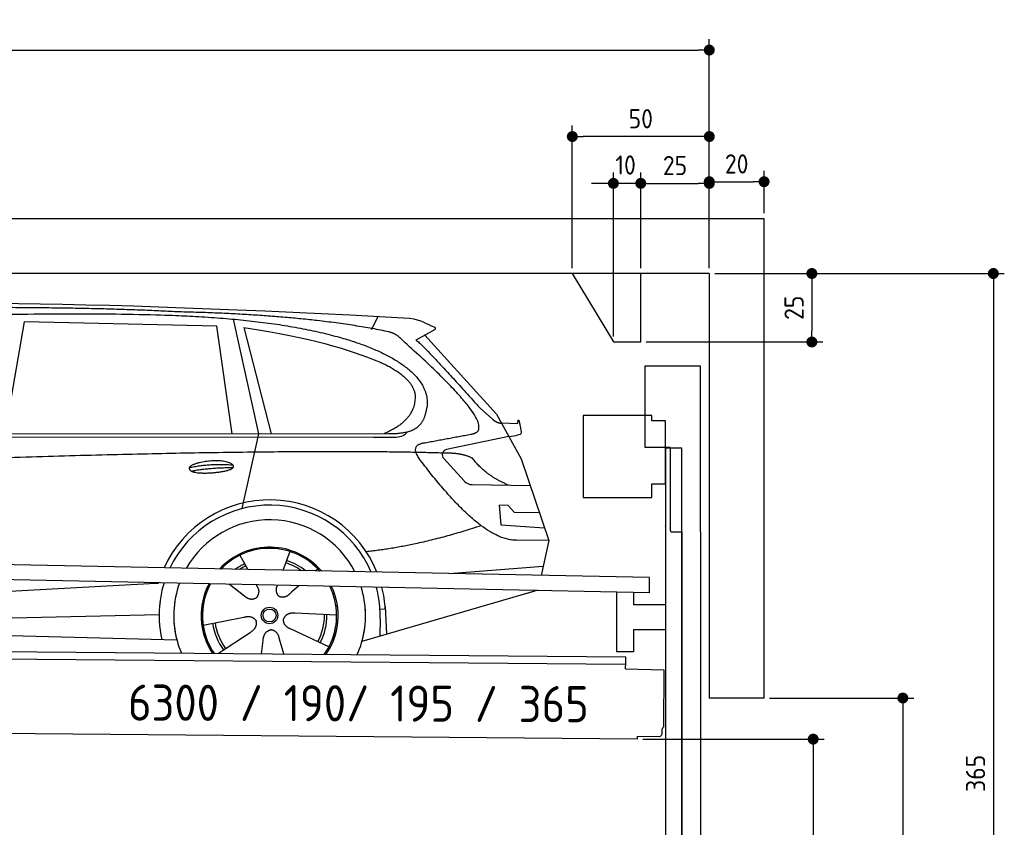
# Model space of a CAD drawing. Header units: millimetres. Extents: x -411 to 6777, y 0 to 6677.
# Tile 6 of 6: x 3183 to 6777, y 3728 to 6677. Entities that reach past the tile are written whole.
import ezdxf

# ---------------------------------------------------------------- set-up
doc = ezdxf.new("R2010")
doc.units = ezdxf.units.MM
doc.layers.add('4', color=3, linetype='Continuous')
for name, color, linetype, lineweight in [('car', 10, 'Continuous', 25), ('Freiraum', 7, 'Continuous', 25), ('Gebäude', 7, 'Continuous', 25), ('Logo', 7, 'Continuous', 25), ('Plattform', 7, 'Continuous', 25), ('Ständer vorne', 7, 'Continuous', 25), ('Tor', 200, 'Continuous', 25)]:
    doc.layers.add(name, color=color, linetype=linetype, lineweight=lineweight)
doc.styles.get("Standard").update_dxf_attribs({"font": 'ISOCP.SHX'})
doc.dimstyles.new('GEN-ISO', dxfattribs={"dimscale": 20, "dimtxt": 3.5, "dimasz": 2, "dimexe": 2, "dimexo": 1, "dimgap": 1.5, "dimtad": 1, "dimdec": 1, "dimlfac": 0.1, "dimdsep": 46, "dimtxsty": 'STANDARD', "dimblk": 'PUNKT', "dimcen": 2, "dimclrd": 256, "dimclre": 256, "dimclrt": 2, "dimadec": 0, "dimazin": 0, "dimtp": 0.1, "dimtm": 0.1, "dimtfac": 0.71, "dimtdec": 1, "dimtmove": 2, "dimatfit": 3, "dimldrblk": 'PUNKT', "dimfxl": 2, "dimtolj": 1, "dimarcsym": 0})

# ---------------------------------------------------------------- blocks, each defined once
blk = doc.blocks.new('PUNKT')
at = {"layer": '4', "color": 0, "linetype": 'ByBlock'}
blk.add_line((-0.5, 0), (-1, 0), dxfattribs=at)
at = {"layer": '4', "color": 0, "linetype": 'ByBlock', "const_width": 0.5}
blk.add_lwpolyline([(-0.25, 0, 1), (0.25, 0, 1)], format="xyb", close=True, dxfattribs=at)
blk = doc.blocks.new('*D239')
at = {"layer": '4', "lineweight": -2, "transparency": 16777216}
for p, q in [((5720, 5750), (6776.9, 5750)), ((6736.9, 5710), (6736.9, 2140)), ((6295.4, 2100), (6776.9, 2100))]:
    blk.add_line(p, q, dxfattribs=at)
at = {"layer": 'Defpoints', "color": 0, "transparency": 16777216}
for p in [(5700, 5750), (6275.4, 2100), (6736.9, 2100)]:
    blk.add_point(p, dxfattribs=at)
at = {"layer": '4', "lineweight": -2, "transparency": 16777216, "xscale": 40, "yscale": 40, "zscale": 40}
for p, rotation in [((6736.9, 5750), 90), ((6736.9, 2100), 270)]:
    blk.add_blockref('PUNKT', p, dxfattribs=dict(at, rotation=rotation))
at = {"layer": '4', "color": 2, "transparency": 16777216, "insert": (6671.9, 3925), "char_height": 70, "attachment_point": 5, "rotation": 90}
blk.add_mtext('365', dxfattribs=at)
blk = doc.blocks.new('*D241')
at = {"layer": '4', "lineweight": -2, "transparency": 16777216}
for p, q in [((5920, 4200), (6446.5, 4200)), ((6406.5, 4160), (6406.5, 2140)), ((6295.4, 2100), (6446.5, 2100))]:
    blk.add_line(p, q, dxfattribs=at)
at = {"layer": 'Defpoints', "color": 0, "transparency": 16777216}
for p in [(5900, 4200), (6275.4, 2100), (6406.5, 2100)]:
    blk.add_point(p, dxfattribs=at)
at = {"layer": '4', "lineweight": -2, "transparency": 16777216, "xscale": 40, "yscale": 40, "zscale": 40}
for p, rotation in [((6406.5, 4200), 90), ((6406.5, 2100), 270)]:
    blk.add_blockref('PUNKT', p, dxfattribs=dict(at, rotation=rotation))
at = {"layer": '4', "color": 2, "transparency": 16777216, "insert": (6341.5, 3150), "char_height": 70, "attachment_point": 5, "rotation": 90}
blk.add_mtext('H2', dxfattribs=at)
blk = doc.blocks.new('*D242')
at = {"layer": '4', "lineweight": -2, "transparency": 16777216}
for p, q in [((200, 5770), (200, 6605.8)), ((5700, 5770), (5700, 6605.8)), ((240, 6565.8), (5660, 6565.8))]:
    blk.add_line(p, q, dxfattribs=at)
at = {"layer": 'Defpoints', "color": 0, "transparency": 16777216}
for p in [(5700, 6565.8), (200, 5750), (5700, 5750)]:
    blk.add_point(p, dxfattribs=at)
at = {"layer": '4', "lineweight": -2, "transparency": 16777216, "xscale": 40, "yscale": 40, "zscale": 40, "rotation": 180}
blk.add_blockref('PUNKT', (200, 6565.8), dxfattribs=at)
at = {"layer": '4', "lineweight": -2, "transparency": 16777216, "xscale": 40, "yscale": 40, "zscale": 40}
blk.add_blockref('PUNKT', (5700, 6565.8), dxfattribs=at)
at = {"layer": '4', "color": 2, "transparency": 16777216, "insert": (2950, 6630.8), "char_height": 70, "attachment_point": 5}
blk.add_mtext('550', dxfattribs=at)
blk = doc.blocks.new('*D243')
at = {"layer": '4', "lineweight": -2, "transparency": 16777216}
for p, q in [((5457.5, 4050), (6119.3, 4050)), ((6079.3, 4010), (6079.3, 2140)), ((6099.3, 2100), (6119.3, 2100))]:
    blk.add_line(p, q, dxfattribs=at)
at = {"layer": 'Defpoints', "color": 0, "transparency": 16777216}
for p in [(5437.5, 4050), (6079.3, 2100), (6079.3, 2100)]:
    blk.add_point(p, dxfattribs=at)
at = {"layer": '4', "lineweight": -2, "transparency": 16777216, "xscale": 40, "yscale": 40, "zscale": 40}
for p, rotation in [((6079.3, 4050), 90), ((6079.3, 2100), 270)]:
    blk.add_blockref('PUNKT', p, dxfattribs=dict(at, rotation=rotation))
at = {"layer": '4', "color": 2, "transparency": 16777216, "insert": (6004.7, 3009.2), "char_height": 70, "attachment_point": 5, "rotation": 90}
blk.add_mtext('195', dxfattribs=at)
blk = doc.blocks.new('*D244')
at = {"layer": '4', "lineweight": -2, "transparency": 16777216}
for p, q in [((5450, 5921.3), (5450, 6119.1)), ((5700, 5920.9), (5700, 6119.1)), ((5490, 6079.1), (5660, 6079.1))]:
    blk.add_line(p, q, dxfattribs=at)
at = {"layer": 'Defpoints', "color": 0, "transparency": 16777216}
for p in [(5700, 6079.1), (5450, 5901.3), (5700, 5900.9)]:
    blk.add_point(p, dxfattribs=at)
at = {"layer": '4', "lineweight": -2, "transparency": 16777216, "xscale": 40, "yscale": 40, "zscale": 40, "rotation": 180}
blk.add_blockref('PUNKT', (5450, 6079.1), dxfattribs=at)
at = {"layer": '4', "lineweight": -2, "transparency": 16777216, "xscale": 40, "yscale": 40, "zscale": 40}
blk.add_blockref('PUNKT', (5700, 6079.1), dxfattribs=at)
at = {"layer": '4', "color": 2, "transparency": 16777216, "insert": (5575, 6144.2), "char_height": 70, "attachment_point": 5}
blk.add_mtext('25', dxfattribs=at)
blk = doc.blocks.new('*D245')
at = {"layer": '4', "lineweight": -2, "transparency": 16777216}
for p, q in [((5200, 5770), (5200, 6290.1)), ((5700, 5770), (5700, 6290.1)), ((5660, 6250.1), (5240, 6250.1))]:
    blk.add_line(p, q, dxfattribs=at)
at = {"layer": 'Defpoints', "color": 0, "transparency": 16777216}
for p in [(5200, 6250.1), (5200, 5750), (5700, 5750)]:
    blk.add_point(p, dxfattribs=at)
at = {"layer": '4', "lineweight": -2, "transparency": 16777216, "xscale": 40, "yscale": 40, "zscale": 40, "rotation": 180}
blk.add_blockref('PUNKT', (5200, 6250.1), dxfattribs=at)
at = {"layer": '4', "lineweight": -2, "transparency": 16777216, "xscale": 40, "yscale": 40, "zscale": 40}
blk.add_blockref('PUNKT', (5700, 6250.1), dxfattribs=at)
at = {"layer": '4', "color": 2, "transparency": 16777216, "insert": (5450, 6315.1), "char_height": 70, "attachment_point": 5}
blk.add_mtext('50', dxfattribs=at)
blk = doc.blocks.new('*D246')
at = {"layer": '4', "lineweight": -2, "transparency": 16777216}
for p, q in [((5720, 5750), (6114.4, 5750)), ((6074.4, 5710), (6074.4, 5540)), ((5470, 5500), (6114.4, 5500))]:
    blk.add_line(p, q, dxfattribs=at)
at = {"layer": 'Defpoints', "color": 0, "transparency": 16777216}
for p in [(5700, 5750), (5450, 5500), (6074.4, 5500)]:
    blk.add_point(p, dxfattribs=at)
at = {"layer": '4', "lineweight": -2, "transparency": 16777216, "xscale": 40, "yscale": 40, "zscale": 40}
for p, rotation in [((6074.4, 5750), 90), ((6074.4, 5500), 270)]:
    blk.add_blockref('PUNKT', p, dxfattribs=dict(at, rotation=rotation))
at = {"layer": '4', "color": 2, "transparency": 16777216, "insert": (6009.4, 5625), "char_height": 70, "attachment_point": 5, "rotation": 90}
blk.add_mtext('25', dxfattribs=at)
blk = doc.blocks.new('*D247')
at = {"layer": '4', "lineweight": -2, "transparency": 16777216}
for p, q in [((5350, 5520), (5350, 6119.1)), ((5450, 5770), (5450, 6119.1)), ((5310, 6079.1), (5270, 6079.1)), ((5450, 6079.1), (5350, 6079.1)), ((5490, 6079.1), (5530, 6079.1))]:
    blk.add_line(p, q, dxfattribs=at)
at = {"layer": 'Defpoints', "color": 0, "transparency": 16777216}
for p in [(5350, 6079.1), (5450, 5750), (5350, 5500)]:
    blk.add_point(p, dxfattribs=at)
at = {"layer": '4', "lineweight": -2, "transparency": 16777216, "xscale": 40, "yscale": 40, "zscale": 40}
blk.add_blockref('PUNKT', (5350, 6079.1), dxfattribs=at)
at = {"layer": '4', "lineweight": -2, "transparency": 16777216, "xscale": 40, "yscale": 40, "zscale": 40, "rotation": 180}
blk.add_blockref('PUNKT', (5450, 6079.1), dxfattribs=at)
at = {"layer": '4', "color": 2, "transparency": 16777216, "insert": (5394.7, 6146.1), "char_height": 70, "attachment_point": 5}
blk.add_mtext('10', dxfattribs=at)
blk = doc.blocks.new('Car')
at = {"layer": 'car'}
for p, q in [((3911.1, 5619.5), (4007.7, 5202.1)), ((4416.4, 5586.7), (4440.2, 5634.2)), ((3082.2, 5193.1), (3149.3, 5602.9)), ((3851, 5593), (3149.3, 5602.9)), ((3910.5, 5201.1), (3851, 5593)), ((3950.6, 5588.8), (4053.7, 5202.5)), ((4647.9, 5588.1), (4577.8, 5548.9)), ((4611.1, 5567.5), (4875.4, 5281.6)), ((4815.1, 5302.7), (4860.7, 5262.8)), ((4875.4, 5281.6), (4966.1, 5119.4)), ((4893.3, 5249.6), (4953.5, 5247.5)), ((1783.5, 5171.7), (4426.7, 5192.7)), ((1830.4, 5181), (4482.2, 5206.7)), ((4007.7, 5202.1), (3949.4, 4927.9)), ((4426.7, 5192.7), (4509.6, 5194.1)), ((4920.8, 5200.5), (4694.4, 5150.6)), ((4920.8, 5200.5), (4948.5, 5204.5)), ((4684, 5117.5), (4759, 5036.3)), ((4966.1, 5119.4), (5070.4, 4821.8)), ((4788.3, 5023.4), (5000, 5022.6)), ((4920.8, 4948.6), (4888.1, 4948.6)), ((4888.1, 4948.6), (4895, 4877.1)), ((4944.5, 4922.7), (4920.8, 4948.6)), ((5035, 4922.7), (4944.5, 4922.7)), ((4895, 4877.1), (5054, 4868.5)), ((5070.4, 4821.8), (4953.5, 4822.2)), ((5070.4, 4821.8), (5043.8, 4693.9)), ((3943.3, 4757.6), (3972.9, 4705.4)), ((4125.5, 4773), (4100.5, 4704)), ((4227.6, 4711.2), (4219.8, 4702.8)), ((4707.8, 4697.5), (5051, 4728.4)), ((3971.5, 4707.8), (3972.9, 4705.4)), ((1745.7, 4531.9), (3614.7, 4651.2)), ((3614.7, 4651.2), (3647.2, 4653.2)), ((3906.6, 4651.6), (3958.2, 4611.5)), ((3906.8, 4651.6), (3967.6, 4604.4)), ((4003.9, 4650.5), (4010, 4639.5)), ((4081, 4649.6), (4077.3, 4639.2)), ((4159.7, 4648.6), (4133, 4624.6)), ((5027.9, 4638.4), (4391.8, 4447)), ((5032.5, 4639.8), (4988.8, 4626.7)), ((4475.8, 4565.1), (4456.5, 4563.9)), ((4475, 4577.2), (4481.6, 4474)), ((1765.6, 4480), (3650.9, 4538.6)), ((3811.4, 4501.6), (3959.7, 4531.8)), ((4298.5, 4542.7), (4147.2, 4547.7)), ((4457.3, 4531.4), (4456.2, 4466.4)), ((1667.1, 4481.7), (3716, 4447)), ((3868.6, 4398.9), (3983, 4476.5)), ((4271.3, 4426.5), (4133.5, 4489.2)), ((4025.6, 4399), (4031.1, 4447.4)), ((4106.4, 4399), (4090.9, 4452.5))]:
    blk.add_line(p, q, dxfattribs=at)
for radius in [30.1, 23.6]:
    blk.add_circle((4053.5, 4538.8), radius, dxfattribs=at)
for centre, radius, start, end in [((4698.7, 5131), 20, 102.4358, 222.7473), ((4788.4, 5063.4), 40, 222.7473, 269.7861), ((4053.9, 4538.2), 422.7, 22.5487, 156.2143), ((4053.9, 4538.2), 403.4, 23.7263, 155.0367), ((4053.9, 4538.2), 350, 27.7494, 151.0136), ((4053.9, 4538.2), 250, 41.078, 137.685), ((4053.9, 4538.2), 250, 41.078, 137.685), ((4053.9, 4538.2), 250, 41.078, 137.685), ((4053.5, 4538.8), 245, 41.9641, 136.7989), ((4053.5, 4538.8), 209.6, 116.262, 127.1225), ((4053.5, 4538.8), 200.6, 116.1152, 123.6695), ((4053.5, 4538.8), 200.6, 55.0934, 73.5463), ((4053.5, 4538.8), 209.6, 51.6404, 73.3995), ((4053.5, 4538.8), 245, 41.9641, 44.7348), ((4053.9, 4538.2), 422.7, 164.0109, 164.2126), ((4053.9, 4538.2), 422.7, 164.0109, 164.2126), ((4053.9, 4538.2), 403.4, 163.2593, 179.9464), ((4053.9, 4538.2), 403.4, 163.2593, 179.9464), ((4053.9, 4538.2), 350, 160.7243, 195.1055), ((4053.9, 4538.2), 350, 160.7243, 195.1055), ((4053.9, 4538.2), 250, 152.8016, 213.8648), ((4053.9, 4538.2), 250, 152.8016, 213.4506), ((4053.9, 4538.2), 250, 152.8016, 213.4506), ((4053.5, 4538.8), 245, 152.3519, 188.7348), ((4053.5, 4538.8), 245, 152.3519, 188.7348), ((4053.9, 4538.2), 250, 326.1848, 25.8498), ((4053.9, 4538.2), 250, 326.1848, 25.8498), ((4053.5, 4538.8), 245, 0.9266, 26.2995), ((4053.9, 4538.2), 350, 344.8945, 17.9271), ((4053.9, 4538.2), 350, 344.8945, 17.9271), ((4053.9, 4538.2), 403.4, 3.6504, 15.3921), ((4053.9, 4538.2), 403.4, 3.6504, 15.3921), ((4053.9, 4538.2), 422.7, 3.6504, 14.6404), ((4053.9, 4538.2), 422.7, 3.6504, 14.6404), ((4053.9, 4538.2), 403.4, 173.0827, 193.1146), ((4053.9, 4538.2), 350, 172.1254, 203.4635), ((4053.9, 4538.2), 250, 169.2195, 213.8648), ((4053.5, 4538.8), 245, 169.1336, 214.8006), ((4053.5, 4538.8), 245, 325.2489, 9.5178), ((4053.9, 4538.2), 250, 326.1848, 9.4319), ((4053.9, 4538.2), 350, 336.586, 6.526), ((4053.9, 4538.2), 403.4, 359.0315, 5.5686), ((4053.9, 4538.2), 422.7, 3.6504, 3.7403), ((4053.5, 4538.8), 200.6, 332.1152, 1.5463), ((4053.5, 4538.8), 209.6, 332.262, 1.3995), ((4053.5, 4538.8), 209.6, 188.262, 217.3995), ((4053.5, 4538.8), 200.6, 188.1152, 217.5463)]:
    blk.add_arc(centre, radius, start, end, dxfattribs=at)
for points, degree in [([(2209.2, 5622.9), (2496.3, 5687.1), (3381.4, 5682), (4553.9, 5629.4)], 3), ([(3703.9, 5644.3), (3355.6, 5660.5), (2739.7, 5650.1)], 2), ([(4479.5, 5578.3), (4178.4, 5638.2), (3703.9, 5644.3)], 2), ([(4553.9, 5629.4), (4600.7, 5620.4), (4609.7, 5612.2), (4647.1, 5596.7)], 3), ([(3950.6, 5588.8), (4205.1, 5552.2), (4318.6, 5517.6), (4451.9, 5466.1)], 3), ([(4529.2, 5548), (4511.1, 5569.7), (4479.5, 5578.3)], 2), ([(4647.9, 5588.1), (4649.6, 5589.7), (4650.2, 5592.8), (4649.7, 5595.6), (4647.1, 5596.7)], 4), ([(4794.1, 5210), (4883.3, 5238.9), (4529.2, 5548)], 2), ([(4577.8, 5548.9), (4585.6, 5553.3), (4815.1, 5302.7)], 2), ([(4451.9, 5466.1), (4566.5, 5415.1), (4577.2, 5350.1)], 2), ([(4577.2, 5350.1), (4582.8, 5255.6), (4465.5, 5206.5)], 2), ([(4482.2, 5206.7), (4532.3, 5207.2), (4605.3, 5212.5), (4613, 5259.4), (4621.2, 5302.6)], 4), ([(4860.7, 5262.8), (4869, 5255.6), (4882.3, 5248), (4891.4, 5248), (4893.3, 5249.6)], 4), ([(4953.5, 5247.5), (4954.7, 5286.4), (4966.1, 5212.2)], 2), ([(4509.6, 5194.1), (4528.9, 5194.9), (4543.6, 5204), (4550.8, 5214.3)], 3), ([(4580.8, 5227.2), (4580.9, 5227.3), (4580.9, 5227.3), (4581, 5227.3)], 3), ([(4966.1, 5212.2), (4966.3, 5208.5), (4960.8, 5206.8), (4948.4, 5204.5)], 3), ([(4701.5, 5137), (3824.8, 5157.4), (1392.8, 5022.9)], 2), ([(4599.9, 5109.2), (4555.6, 5167.5), (4615.5, 5174.7)], 2), ([(4953.5, 4822.2), (4827.8, 4814), (4599.9, 5109.2)], 2), ([(4789.3, 5119.4), (4751.9, 5137.5), (4701.5, 5137)], 2), ([(4920.8, 5022.9), (4835.1, 5058), (4789.3, 5119.4)], 2), ([(3756.1, 5076.2), (3831.5, 5093.1), (3915, 5087.3)], 2), ([(3763.2, 5063.4), (3837.2, 5078), (3915.2, 5077.3)], 2), ([(4821.6, 4873.6), (4596.9, 4796.1), (4404.2, 4774.9)], 2), ([(3958.4, 4611.5), (3981.9, 4589.8), (4005.1, 4603.4)], 2), ([(3959.7, 4531.8), (3990.4, 4540.8), (4005.2, 4518.4)], 2), ([(4147.2, 4547.7), (4115.4, 4551.4), (4104.6, 4526.8)], 2), ([(3983, 4476.5), (4010.9, 4492.2), (4005.2, 4518.4)], 2), ([(4133.5, 4489.2), (4103.4, 4500), (4104.6, 4526.8)], 2), ([(4031.1, 4447.4), (4032.1, 4479.4), (4057.9, 4486.5)], 2), ([(4090.9, 4452.5), (4084.7, 4483.8), (4057.9, 4486.5)], 2)]:
    blk.add_open_spline(points, degree=degree, dxfattribs=at)
for points, degree, knots in [([(2378.9, 5610.7), (2405.5, 5613), (2544.9, 5616.1), (3566.1, 5645.6), (4186.4, 5644.9), (4643.3, 5476.4), (4621.2, 5302.6)], 4, [0.0821318, 0.0821318, 0.0821318, 0.0821318, 0.0821318, 0.258851, 0.508851, 1, 1, 1, 1, 1]), ([(4615.5, 5174.7), (4782.1, 5207.3), (4784.9, 5207.9), (4793.2, 5209.8), (4794.1, 5210)], 1, [0.1611508, 0.1611508, 1, 1.0196119, 1.078724, 1.0847856, 1.0847856]), ([(3763.2, 5063.4), (3739.7, 5079.8), (3785.1, 5095.5), (3867.8, 5115.7), (3960.7, 5082.6), (3898.7, 5058.8), (3789.7, 5051.6), (3768.2, 5060.4), (3763.2, 5063.4)], 5, [0, 0, 0, 0, 0, 0, 0.300106, 0.500106, 0.700106, 1, 1, 1, 1, 1, 1]), ([(4010, 4639.5), (4011.7, 4635.5), (4012.8, 4631.5), (4013.1, 4627.6), (4013.8, 4619), (4011.2, 4610.9), (4005.1, 4603.4)], 3, [0.2167758, 0.2167758, 0.2167758, 0.2167758, 0.4600873, 0.4600873, 0.4600873, 1, 1, 1, 1]), ([(4077.3, 4639.2), (4076.7, 4636.1), (4076.5, 4633.1), (4076.6, 4630.1), (4077, 4627.3), (4077.8, 4621.6), (4079.8, 4616.2), (4083.4, 4611.7), (4088.3, 4608.8)], 4, [0.3191838, 0.3191838, 0.3191838, 0.3191838, 0.3191838, 0.5438253, 0.5438253, 0.5438253, 0.5438253, 1, 1, 1, 1, 1]), ([(4133, 4624.6), (4133, 4624.6), (4133, 4624.6), (4133, 4624.6), (4133, 4624.6), (4124, 4614.8), (4113.4, 4604.7), (4099.2, 4602.2), (4088.3, 4608.8)], 4, [-0.000003, -0.000003, -0.000003, -0.000003, -0.000003, 0, 0, 0, 0, 1, 1, 1, 1, 1])]:
    blk.add_open_spline(points, degree=degree, knots=knots, dxfattribs=at)
blk = doc.blocks.new('*D253')
at = {"layer": '4', "lineweight": -2, "transparency": 16777216}
for p, q in [((5700, 5770), (5700, 6125.1)), ((5900, 5970), (5900, 6125.1)), ((5740, 6085.1), (5860, 6085.1))]:
    blk.add_line(p, q, dxfattribs=at)
at = {"layer": 'Defpoints', "color": 0, "transparency": 16777216}
for p in [(5900, 6085.1), (5900, 5950), (5700, 5750)]:
    blk.add_point(p, dxfattribs=at)
at = {"layer": '4', "lineweight": -2, "transparency": 16777216, "xscale": 40, "yscale": 40, "zscale": 40, "rotation": 180}
blk.add_blockref('PUNKT', (5700, 6085.1), dxfattribs=at)
at = {"layer": '4', "lineweight": -2, "transparency": 16777216, "xscale": 40, "yscale": 40, "zscale": 40}
blk.add_blockref('PUNKT', (5900, 6085.1), dxfattribs=at)
at = {"layer": '4', "color": 2, "transparency": 16777216, "insert": (5800, 6150.1), "char_height": 70, "attachment_point": 5}
blk.add_mtext('20', dxfattribs=at)
blk = doc.blocks.new('Plattform OG 6200 550')
at = {"layer": 'Plattform'}
for p, q in [((5482.3, 4639.6), (348.5, 4742)), ((5481.2, 4583.6), (347.5, 4691)), ((5481.2, 4583.6), (5482.3, 4639.5)), ((5361.5, 4586.1), (5361.5, 4368.3)), ((5423.5, 4584.7), (5423.5, 4540.8)), ((5539.9, 4540.8), (5423.5, 4540.8)), ((5423.5, 4450.8), (5423.5, 4368.3)), ((5423.5, 4450.8), (5539.9, 4450.8)), ((440.2, 4393.6), (5395, 4350.4)), ((446, 4366.5), (5394.8, 4323.4)), ((5423.5, 4368.3), (5361.5, 4368.3)), ((5395, 4345.2), (5395, 4350.4)), ((5394.7, 4306.2), (5394.9, 4330.2)), ((5394.9, 4330.2), (5395, 4345.2)), ((5394.7, 4306.2), (5534.1, 4303)), ((5534.1, 4303), (5532.3, 4094)), ((5437.5, 4050), (372.6, 4094.2)), ((5527.6, 4070.1), (5527.8, 4088.2)), ((5437.5, 4050), (5437.5, 4060.8)), ((5437.5, 4060.8), (5517.5, 4060.1))]:
    blk.add_line(p, q, dxfattribs=at)
for centre, radius, start, end in [((5517.6, 4070.1), 10, 269.5, 359.5), ((5526.2, 4094.1), 6.08, 284.5689, 358.9086)]:
    blk.add_arc(centre, radius, start, end, dxfattribs=at)
blk = doc.blocks.new('Tor 335 bis 365 Gebäude')
at = {"layer": 'Tor'}
for p, q in [((5465.6, 5114.5), (5465.6, 5413)), ((5465.6, 5413), (5668, 5413)), ((5668, 4807.1), (5668, 5413)), ((5557, 5114.5), (5465.6, 5114.5)), ((5557, 5114.5), (5557, 4813)), ((5562, 4807.1), (5600, 4807.1)), ((5600, 4807.1), (5600, 4807)), ((5668, 4807), (5668, 4807.1)), ((5600, 2087), (5668, 2087))]:
    blk.add_line(p, q, dxfattribs=at)
at = {"layer": 'Tor', "lineweight": 25}
blk.add_line((5600, 4807.1), (5600, 2087), dxfattribs=at)
at = {"layer": 'Tor'}
blk.add_lwpolyline([(5668, 4807.1), (5668, 2087)], dxfattribs=at)
blk.add_arc((5563, 4813), 6, 180, 260.4059, dxfattribs=at)
blk = doc.blocks.new('Ständer vorne ab 340')
at = {"layer": 'Ständer vorne'}
for p, q in [((5240, 5232), (5240, 4932)), ((5490, 5232), (5240, 5232)), ((5490, 5212), (5490, 5232)), ((5540, 5212), (5490, 5212)), ((5540, 4982), (5540, 5212)), ((5540.2, 5112), (5539.8, 5112)), ((5540, 5112), (5540, 2100)), ((5600, 5112), (5540, 5112)), ((5600, 2098.7), (5600, 5112)), ((5490, 4932), (5490, 4982)), ((5490, 4982), (5540, 4982)), ((5240, 4932), (5490, 4932)), ((5540, 4827.4), (5540, 4828.4)), ((5511.2, 2095), (5511.2, 2087)), ((5595.1, 2095), (5511.2, 2095)), ((5511.2, 2087), (5600, 2087)), ((5600, 2087), (5600, 2090))]:
    blk.add_line(p, q, dxfattribs=at)
blk = doc.blocks.new('Gebäude_365_GT190')
at = {"layer": 'Freiraum'}
blk.add_lwpolyline([(5200, 5750), (5350, 5500), (5450, 5500), (5450, 5750)], dxfattribs=at)
at = {"layer": 'Gebäude'}
for p, q in [((5900, 5950), (0, 5950)), ((5900, 4200), (5900, 5950)), ((5700, 5750), (200, 5750)), ((5700, 5750), (5700, 4200)), ((5900, 4200), (5700, 4200))]:
    blk.add_line(p, q, dxfattribs=at)

msp = doc.modelspace()

# ---------------------------------------------------------------- block references
at = {"layer": 'car', "rotation": 359.4752422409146}
msp.add_blockref('Car', (0, 0), dxfattribs=at)
at = {"layer": 'Gebäude'}
msp.add_blockref('Gebäude_365_GT190', (0, 0), dxfattribs=at)
at = {"layer": 'Plattform'}
msp.add_blockref('Plattform OG 6200 550', (0, 0), dxfattribs=at)
at = {"layer": 'Ständer vorne'}
msp.add_blockref('Ständer vorne ab 340', (0, 0), dxfattribs=at)
at = {"layer": 'Tor'}
msp.add_blockref('Tor 335 bis 365 Gebäude', (0, 0), dxfattribs=at)

# ---------------------------------------------------------------- texts
at = {"layer": 'Logo'}
msp.add_text('6300 / 190/ 195 / 365', height=132, rotation=359.78508, dxfattribs=at).set_placement((3578.22, 4117.68))

# ---------------------------------------------------------------- dimensions: what is measured, and where the dimension line sits
at = {"layer": '4'}
for base, p1, p2, override, picture, middle in [((5700, 6565.8), (200, 5750), (5700, 5750), {"dimtdec": 3, "dimtolj": 0}, '*D242', (2950, 6630.8)), ((5200, 6250.12), (5700, 5750), (5200, 5750), {"dimtdec": 3, "dimtolj": 0}, '*D245', (5450, 6315.12)), ((5700, 6079.15), (5449.99, 5901.29), (5700, 5900.88), {"dimtdec": 3, "dimtolj": 0}, '*D244', (5575, 6144.16)), ((5900, 6085.09), (5700, 5750), (5900, 5950), {"dimtol": 0, "dimlim": 0, "dimtp": 0.1, "dimtm": 0.1, "dimtfac": 0.71, "dimtdec": 3, "dimtolj": 0, "dimtzin": 8}, '*D253', (5800, 6150.1))]:
    dim = msp.add_linear_dim(base=base, p1=p1, p2=p2, dimstyle='GEN-ISO', override=override, dxfattribs=at)
    dim.commit()
    dim.dimension.update_dxf_attribs({"geometry": picture, "text_midpoint": middle})
dim = msp.add_linear_dim(base=(5350, 6079.15), p1=(5449.99, 5750), p2=(5350, 5500), dimstyle='GEN-ISO', override={"dimtdec": 3, "dimtolj": 0}, dxfattribs=at)
dim.commit()
dim.dimension.update_dxf_attribs({"geometry": '*D247', "text_midpoint": (5394.75, 6146.13), "dimtype": 160})
for base, p2, override, picture, middle in [((6074.39, 5500), (5450, 5500), {"dimtdec": 3, "dimtolj": 0}, '*D246', (6009.39, 5625)), ((6736.86, 2100), (6275.45, 2100), {"dimdec": 0, "dimtdec": 3, "dimtolj": 0}, '*D239', (6671.86, 3925))]:
    dim = msp.add_linear_dim(base=base, p1=(5700, 5750), p2=p2, angle=90, dimstyle='GEN-ISO', override=override, dxfattribs=at)
    dim.commit()
    dim.dimension.update_dxf_attribs({"geometry": picture, "text_midpoint": middle})
dim = msp.add_linear_dim(base=(6406.55, 2100), p1=(5900, 4200), p2=(6275.45, 2100), angle=90, text='H2', dimstyle='GEN-ISO', override={"dimdec": 0, "dimtdec": 3, "dimtolj": 0}, dxfattribs=at)
dim.commit()
dim.dimension.update_dxf_attribs({"geometry": '*D241', "text_midpoint": (6341.54, 3150)})
dim = msp.add_linear_dim(base=(6079.31, 2100), p1=(5437.5, 4049.97), p2=(6079.31, 2100), angle=90, dimstyle='GEN-ISO', override={"dimtdec": 3, "dimtolj": 0}, dxfattribs=at)
dim.commit()
dim.dimension.update_dxf_attribs({"geometry": '*D243', "text_midpoint": (6004.71, 3009.23), "dimtype": 160})

doc.saveas('drawing.dxf')
